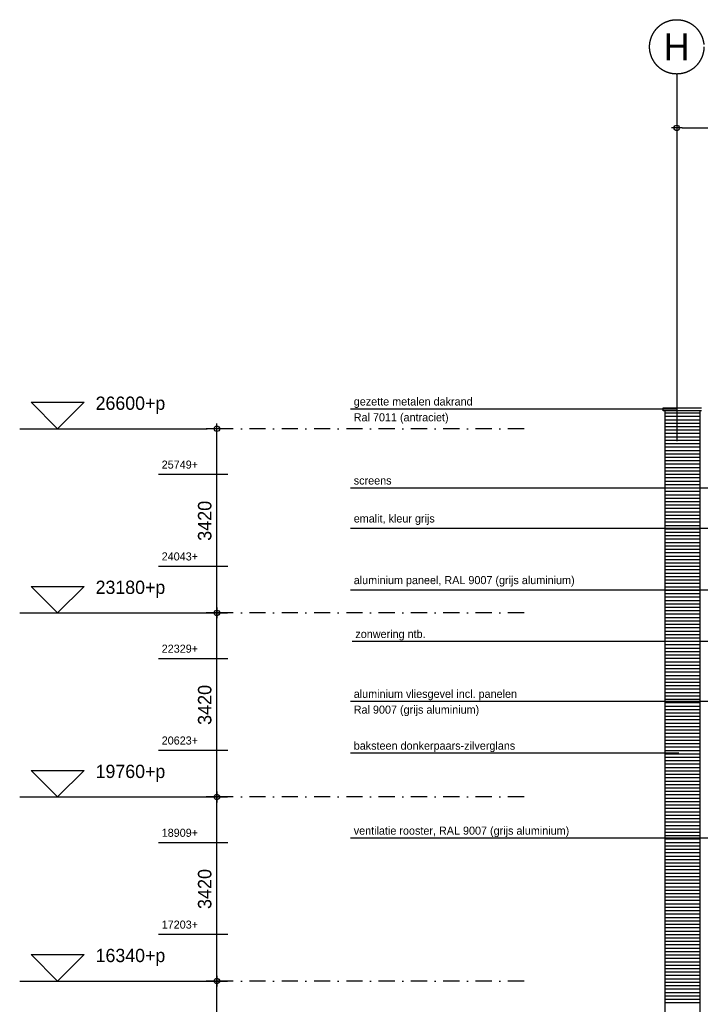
# Model space of a CAD drawing. Extents: x 0 to 140000, y 0 to 84100.
# Tile 2 of 36: x 22069 to 34710, y 20081 to 38374. Entities that reach past the tile are written whole.
import ezdxf
from ezdxf.enums import TextEntityAlignment as Align

# ---------------------------------------------------------------- set-up
doc = ezdxf.new("R2010")
doc.units = 0
doc.header["$LTSCALE"] = 100
doc.header["$MEASUREMENT"] = 0
doc.header["$PDMODE"] = 35
doc.header["$PDSIZE"] = 100
doc.linetypes.add('B0201', pattern=[50, 31.25, -6.25, 6.25, -6.25])
doc.linetypes.add('DASHDOTX2', pattern=[2, 1, -0.5, 0, -0.5])
doc.layers.get('0').update_dxf_attribs({"linetype": 'CONTINUOUS'})
doc.layers.get('DEFPOINTS').update_dxf_attribs({"linetype": 'CONTINUOUS'})
for name, color, linetype in [('AL$7A---_STRAMIEN', 42, 'B0201'), ('AL$8A---_HULPLIJNEN', 1, 'CONTINUOUS'), ('AL21----_BUITENWAND', 2, 'CONTINUOUS'), ('AM$1A---_ALGEMEEN', 1, 'CONTINUOUS'), ('AT$1A---_ALGEMEEN', 1, 'CONTINUOUS'), ('AT$1A---_TEKST', 2, 'CONTINUOUS')]:
    doc.layers.add(name, color=color, linetype=linetype)
doc.styles.add('02_100', font='B-GBP.shx', dxfattribs={"height": 250})
doc.styles.add('03_200', font='B-GBP.shx', dxfattribs={"height": 700})
doc.styles.add('B-01', font='b-gbp')
doc.dimstyles.new('1732', dxfattribs={"dimscale": 100, "dimtxt": 2.5, "dimasz": 1, "dimexe": 0.18, "dimexo": 0.0625, "dimgap": 1, "dimtad": 1, "dimdec": 0, "dimzin": 0, "dimtxsty": 'B-01', "dimblk1": 'B-TOD', "dimblk2": 'B-TOD', "dimsah": 1, "dimcen": 1, "dimse1": 1, "dimse2": 1, "dimclrt": 2, "dimazin": 3, "dimtfac": 1, "dimtdec": 1, "dimtmove": 0, "dimatfit": 3, "dimtolj": 1, "dimtzin": 0})

# ---------------------------------------------------------------- blocks, each defined once
blk = doc.blocks.new('B-TOD')
for p, q in [((0, -2), (0, 2)), ((-1, 0), (1, 0))]:
    blk.add_line(p, q)
blk.add_circle((0, 0), 0.5)
blk = doc.blocks.new('*D68')
at = {"color": 0, "linetype": 'BYBLOCK'}
blk.add_line((34372, 36364), (40672, 36364), dxfattribs=at)
at = {"layer": 'DEFPOINTS', "color": 0, "linetype": 'BYBLOCK'}
for p in [(40772, 36364), (34272, 36018), (40772, 36018)]:
    blk.add_point(p, dxfattribs=at)
at = {"color": 0, "linetype": 'BYBLOCK', "xscale": 100, "yscale": 100, "zscale": 100, "rotation": 180}
blk.add_blockref('B-TOD', (34272, 36364), dxfattribs=at)
at = {"color": 0, "linetype": 'BYBLOCK', "xscale": 100, "yscale": 100, "zscale": 100}
blk.add_blockref('B-TOD', (40772, 36364), dxfattribs=at)
at = {"color": 2, "linetype": 'BYBLOCK', "insert": (37522, 36589), "char_height": 250, "attachment_point": 5, "style": 'B-01'}
blk.add_mtext('\\A1;6500', dxfattribs=at)
blk = doc.blocks.new('*D243')
at = {"color": 0, "linetype": 'BYBLOCK'}
blk.add_line((25731, 27453), (25731, 30673), dxfattribs=at)
at = {"layer": 'DEFPOINTS', "color": 0, "linetype": 'BYBLOCK'}
for p in [(25191, 30773), (25731, 30773), (25191, 27353)]:
    blk.add_point(p, dxfattribs=at)
at = {"color": 0, "linetype": 'BYBLOCK', "xscale": 100, "yscale": 100, "zscale": 100}
for p, rotation in [((25731, 30773), 90), ((25731, 27353), 270)]:
    blk.add_blockref('B-TOD', p, dxfattribs=dict(at, rotation=rotation))
at = {"color": 2, "linetype": 'BYBLOCK', "insert": (25506, 29063), "char_height": 250, "attachment_point": 5, "rotation": 90, "style": 'B-01'}
blk.add_mtext('\\A1;3420', dxfattribs=at)
blk = doc.blocks.new('*D242')
at = {"color": 0, "linetype": 'BYBLOCK'}
blk.add_line((25731, 24033), (25731, 27253), dxfattribs=at)
at = {"layer": 'DEFPOINTS', "color": 0, "linetype": 'BYBLOCK'}
for p in [(25191, 27353), (25731, 27353), (25191, 23933)]:
    blk.add_point(p, dxfattribs=at)
at = {"color": 0, "linetype": 'BYBLOCK', "xscale": 100, "yscale": 100, "zscale": 100}
for p, rotation in [((25731, 27353), 90), ((25731, 23933), 270)]:
    blk.add_blockref('B-TOD', p, dxfattribs=dict(at, rotation=rotation))
at = {"color": 2, "linetype": 'BYBLOCK', "insert": (25506, 25643), "char_height": 250, "attachment_point": 5, "rotation": 90, "style": 'B-01'}
blk.add_mtext('\\A1;3420', dxfattribs=at)
blk = doc.blocks.new('*D241')
at = {"color": 0, "linetype": 'BYBLOCK'}
blk.add_line((25731, 20613), (25731, 23833), dxfattribs=at)
at = {"layer": 'DEFPOINTS', "color": 0, "linetype": 'BYBLOCK'}
for p in [(25191, 23933), (25731, 23933), (25191, 20513)]:
    blk.add_point(p, dxfattribs=at)
at = {"color": 0, "linetype": 'BYBLOCK', "xscale": 100, "yscale": 100, "zscale": 100}
for p, rotation in [((25731, 23933), 90), ((25731, 20513), 270)]:
    blk.add_blockref('B-TOD', p, dxfattribs=dict(at, rotation=rotation))
at = {"color": 2, "linetype": 'BYBLOCK', "insert": (25506, 22223), "char_height": 250, "attachment_point": 5, "rotation": 90, "style": 'B-01'}
blk.add_mtext('\\A1;3420', dxfattribs=at)
blk = doc.blocks.new('*D240')
at = {"color": 0, "linetype": 'BYBLOCK'}
blk.add_line((25731, 17193), (25731, 20413), dxfattribs=at)
at = {"layer": 'DEFPOINTS', "color": 0, "linetype": 'BYBLOCK'}
for p in [(25191, 20513), (25731, 20513), (25191, 17093)]:
    blk.add_point(p, dxfattribs=at)
at = {"color": 0, "linetype": 'BYBLOCK', "xscale": 100, "yscale": 100, "zscale": 100}
for p, rotation in [((25731, 20513), 90), ((25731, 17093), 270)]:
    blk.add_blockref('B-TOD', p, dxfattribs=dict(at, rotation=rotation))
at = {"color": 2, "linetype": 'BYBLOCK', "insert": (25506, 18803), "char_height": 250, "attachment_point": 5, "rotation": 90, "style": 'B-01'}
blk.add_mtext('\\A1;3420', dxfattribs=at)
blk = doc.blocks.new('AS01PM01')
for p, q in [((-7, 7), (7, 7)), ((0, 0), (-7, 7)), ((0, 0), (7, 7)), ((-10, 0), (39.4, 0))]:
    blk.add_line(p, q)
at = {"color": 7, "style": 'B-01'}
blk.add_attdef('PEILM', text='', height=3.5, dxfattribs=at).set_placement((-10, 5), align=Align.RIGHT)
blk.add_attdef('OMSCHR', (10, 5), '', height=3.5, dxfattribs=at)

msp = doc.modelspace()

# ---------------------------------------------------------------- linework, layer by layer
at = {"layer": 'AL$7A---_STRAMIEN'}
msp.add_line((34272, 37364.5), (34272, 35364.5), dxfattribs=at)
at = {"layer": 'AL$7A---_STRAMIEN', "color": 1, "linetype": 'DASHDOTX2', "ltscale": 3}
for p, q in [((31436.2, 30772.6), (25931.4, 30772.6)), ((31436.2, 27352.6), (25931.4, 27352.6)), ((31436.2, 23932.6), (25931.4, 23932.6)), ((31436.2, 20512.6), (25931.4, 20512.6))]:
    msp.add_line(p, q, dxfattribs=at)
at = {"layer": 'AL$7A---_STRAMIEN', "color": 1}
msp.add_circle((34272, 37869.1), 504.6, dxfattribs=at)
at = {"layer": 'AL$8A---_HULPLIJNEN'}
for p, q in [((34272, 35364.5), (34272, 30545.8)), ((25931.4, 29921.6), (24647.7, 29921.6)), ((25931.4, 28215.6), (24647.7, 28215.6)), ((25931.4, 26501.6), (24647.7, 26501.6)), ((25931.4, 24795.6), (24647.7, 24795.6)), ((25931.4, 23081.6), (24647.7, 23081.6)), ((25931.4, 21375.6), (24647.7, 21375.6))]:
    msp.add_line(p, q, dxfattribs=at)
at = {"layer": 'AL21----_BUITENWAND'}
for p, q in [((34022, 31109.7), (34022, 31164.1)), ((34022, 31164.1), (34732, 31164.1)), ((34732, 31109.7), (34022, 31109.7)), ((34052, 31109.7), (34052, 9692.6)), ((34052, 31109.7), (34052, 9692.6)), ((34702, 31109.7), (34702, 9692.6))]:
    msp.add_line(p, q, dxfattribs=at)
at = {"layer": 'AL21----_BUITENWAND', "color": 1}
for p, q in [((34052, 31069.2), (34702, 31069.2)), ((34052, 31005.9), (34702, 31005.9)), ((34052, 30942.6), (34702, 30942.6)), ((34052, 30879.2), (34702, 30879.2)), ((34052, 30815.9), (34702, 30815.9)), ((34052, 30752.6), (34702, 30752.6)), ((34052, 30689.2), (34702, 30689.2)), ((34052, 30625.9), (34702, 30625.9)), ((34052, 30562.6), (34702, 30562.6)), ((34052, 30499.2), (34702, 30499.2)), ((34052, 30435.9), (34702, 30435.9)), ((34052, 30372.6), (34702, 30372.6)), ((34052, 30309.2), (34702, 30309.2)), ((34052, 30245.9), (34702, 30245.9)), ((34052, 30182.6), (34702, 30182.6)), ((34052, 30119.2), (34702, 30119.2)), ((34052, 30055.9), (34702, 30055.9)), ((34052, 30055.9), (34702, 30055.9)), ((34052, 29992.6), (34702, 29992.6)), ((34052, 29992.6), (34702, 29992.6)), ((34052, 29929.2), (34702, 29929.2)), ((34052, 29865.9), (34702, 29865.9)), ((34052, 29802.6), (34702, 29802.6)), ((34052, 29739.2), (34702, 29739.2)), ((34052, 29675.9), (34702, 29675.9)), ((34052, 29612.6), (34702, 29612.6)), ((34052, 29549.2), (34702, 29549.2)), ((34052, 29485.9), (34702, 29485.9)), ((34052, 29422.6), (34702, 29422.6)), ((34052, 29359.2), (34702, 29359.2)), ((34052, 29295.9), (34702, 29295.9)), ((34052, 29232.6), (34702, 29232.6)), ((34052, 29169.2), (34702, 29169.2)), ((34052, 29105.9), (34702, 29105.9)), ((34052, 29042.6), (34702, 29042.6)), ((34052, 28979.2), (34702, 28979.2)), ((34052, 28915.9), (34702, 28915.9)), ((34052, 28852.6), (34702, 28852.6)), ((34052, 28789.2), (34702, 28789.2)), ((34052, 28725.9), (34702, 28725.9)), ((34052, 28662.6), (34702, 28662.6)), ((34052, 28599.2), (34702, 28599.2)), ((34052, 28535.9), (34702, 28535.9)), ((34052, 28472.6), (34702, 28472.6)), ((34052, 28409.2), (34702, 28409.2)), ((34052, 28345.9), (34702, 28345.9)), ((34052, 28282.6), (34702, 28282.6)), ((34052, 28219.2), (34702, 28219.2)), ((34052, 28155.9), (34702, 28155.9)), ((34052, 28092.6), (34702, 28092.6)), ((34052, 28029.2), (34702, 28029.2)), ((34052, 27965.9), (34702, 27965.9)), ((34052, 27965.9), (34702, 27965.9)), ((34052, 27902.6), (34702, 27902.6)), ((34052, 27902.6), (34702, 27902.6)), ((34052, 27839.2), (34702, 27839.2)), ((34052, 27775.9), (34702, 27775.9)), ((34052, 27712.6), (34702, 27712.6)), ((34052, 27649.2), (34702, 27649.2)), ((34052, 27585.9), (34702, 27585.9)), ((34052, 27522.6), (34702, 27522.6)), ((34052, 27459.2), (34702, 27459.2)), ((34052, 27395.9), (34702, 27395.9)), ((34052, 27332.6), (34702, 27332.6)), ((34052, 27269.2), (34702, 27269.2)), ((34052, 27205.9), (34702, 27205.9)), ((34052, 27142.6), (34702, 27142.6)), ((34052, 27079.2), (34702, 27079.2)), ((34052, 27015.9), (34702, 27015.9)), ((34052, 26952.6), (34702, 26952.6)), ((34052, 26889.2), (34702, 26889.2)), ((34052, 26825.9), (34702, 26825.9)), ((34052, 26762.6), (34702, 26762.6)), ((34052, 26699.2), (34702, 26699.2)), ((34052, 26635.9), (34702, 26635.9)), ((34052, 26635.9), (34702, 26635.9)), ((34052, 26572.6), (34702, 26572.6)), ((34052, 26572.6), (34702, 26572.6)), ((34052, 26509.2), (34702, 26509.2)), ((34052, 26445.9), (34702, 26445.9)), ((34052, 26382.6), (34702, 26382.6)), ((34052, 26319.2), (34702, 26319.2)), ((34052, 26255.9), (34702, 26255.9)), ((34052, 26192.6), (34702, 26192.6)), ((34052, 26129.2), (34702, 26129.2)), ((34052, 26065.9), (34702, 26065.9)), ((34052, 26002.6), (34702, 26002.6)), ((34052, 25939.2), (34702, 25939.2)), ((34052, 25875.9), (34702, 25875.9)), ((34052, 25812.6), (34702, 25812.6)), ((34052, 25749.2), (34702, 25749.2)), ((34052, 25685.9), (34702, 25685.9)), ((34052, 25622.6), (34702, 25622.6)), ((34052, 25559.2), (34702, 25559.2)), ((34052, 25495.9), (34702, 25495.9)), ((34052, 25432.6), (34702, 25432.6)), ((34052, 25369.2), (34702, 25369.2)), ((34052, 25305.9), (34702, 25305.9)), ((34052, 25242.6), (34702, 25242.6)), ((34052, 25179.2), (34702, 25179.2)), ((34052, 25115.9), (34702, 25115.9)), ((34052, 25052.6), (34702, 25052.6)), ((34052, 24989.2), (34702, 24989.2)), ((34052, 24925.9), (34702, 24925.9)), ((34052, 24862.6), (34702, 24862.6)), ((34052, 24799.2), (34702, 24799.2)), ((34052, 24735.9), (34702, 24735.9)), ((34052, 24735.9), (34702, 24735.9)), ((34052, 24672.6), (34702, 24672.6)), ((34052, 24609.2), (34702, 24609.2)), ((34052, 24545.9), (34702, 24545.9)), ((34052, 24482.6), (34702, 24482.6)), ((34052, 24419.2), (34702, 24419.2)), ((34052, 24355.9), (34702, 24355.9)), ((34052, 24292.6), (34702, 24292.6)), ((34052, 24229.2), (34702, 24229.2)), ((34052, 24165.9), (34702, 24165.9)), ((34052, 24102.6), (34702, 24102.6)), ((34052, 24039.2), (34702, 24039.2)), ((34052, 23975.9), (34702, 23975.9)), ((34052, 23912.6), (34702, 23912.6)), ((34052, 23849.2), (34702, 23849.2)), ((34052, 23785.9), (34702, 23785.9)), ((34052, 23722.6), (34702, 23722.6)), ((34052, 23659.2), (34702, 23659.2)), ((34052, 23595.9), (34702, 23595.9)), ((34052, 23532.6), (34702, 23532.6)), ((34052, 23469.2), (34702, 23469.2)), ((34052, 23405.9), (34702, 23405.9)), ((34052, 23342.6), (34702, 23342.6)), ((34052, 23279.2), (34702, 23279.2)), ((34052, 23215.9), (34702, 23215.9)), ((34052, 23215.9), (34702, 23215.9)), ((34052, 23152.6), (34702, 23152.6)), ((34052, 23152.6), (34702, 23152.6)), ((34052, 23089.2), (34702, 23089.2)), ((34052, 23025.9), (34702, 23025.9)), ((34052, 22962.6), (34702, 22962.6)), ((34052, 22899.2), (34702, 22899.2)), ((34052, 22835.9), (34702, 22835.9)), ((34052, 22772.6), (34702, 22772.6)), ((34052, 22709.2), (34702, 22709.2)), ((34052, 22645.9), (34702, 22645.9)), ((34052, 22582.6), (34702, 22582.6)), ((34052, 22519.2), (34702, 22519.2)), ((34052, 22455.9), (34702, 22455.9)), ((34052, 22392.6), (34702, 22392.6)), ((34052, 22329.2), (34702, 22329.2)), ((34052, 22265.9), (34702, 22265.9)), ((34052, 22202.6), (34702, 22202.6)), ((34052, 22139.2), (34702, 22139.2)), ((34052, 22075.9), (34702, 22075.9)), ((34052, 22012.6), (34702, 22012.6)), ((34052, 21949.2), (34702, 21949.2)), ((34052, 21885.9), (34702, 21885.9)), ((34052, 21822.6), (34702, 21822.6)), ((34052, 21759.2), (34702, 21759.2)), ((34052, 21695.9), (34702, 21695.9)), ((34052, 21632.6), (34702, 21632.6)), ((34052, 21569.2), (34702, 21569.2)), ((34052, 21505.9), (34702, 21505.9)), ((34052, 21442.6), (34702, 21442.6)), ((34052, 21379.2), (34702, 21379.2)), ((34052, 21315.9), (34702, 21315.9)), ((34052, 21315.9), (34702, 21315.9)), ((34052, 21252.6), (34702, 21252.6)), ((34052, 21189.2), (34702, 21189.2)), ((34052, 21125.9), (34702, 21125.9)), ((34052, 21062.6), (34702, 21062.6)), ((34052, 20999.2), (34702, 20999.2)), ((34052, 20935.9), (34702, 20935.9)), ((34052, 20872.6), (34702, 20872.6)), ((34052, 20809.2), (34702, 20809.2)), ((34052, 20745.9), (34702, 20745.9)), ((34052, 20682.6), (34702, 20682.6)), ((34052, 20619.2), (34702, 20619.2)), ((34052, 20555.9), (34702, 20555.9)), ((34052, 20492.6), (34702, 20492.6)), ((34052, 20429.2), (34702, 20429.2)), ((34052, 20365.9), (34702, 20365.9)), ((34052, 20302.6), (34702, 20302.6)), ((34052, 20239.2), (34702, 20239.2)), ((34052, 20175.9), (34702, 20175.9)), ((34052, 20112.6), (34702, 20112.6)), ((34052, 20112.6), (34702, 20112.6))]:
    msp.add_line(p, q, dxfattribs=at)
at = {"layer": 'AT$1A---_ALGEMEEN', "color": 1}
for p, q in [((28214.7, 31146.8), (34276.7, 31146.8)), ((28214.7, 29675.9), (35648.4, 29675.9)), ((28214.7, 28924.1), (35118.2, 28924.1)), ((28214.7, 27779.2), (35118.2, 27779.2)), ((28245, 26825.9), (35148.5, 26825.9)), ((28214.7, 25715.7), (36060.2, 25715.7)), ((28214.7, 24750.9), (34313.8, 24750.9)), ((28214.7, 23173.4), (36060.2, 23173.4))]:
    msp.add_line(p, q, dxfattribs=at)

# ---------------------------------------------------------------- block references
at = {"layer": 'AM$1A---_ALGEMEEN', "xscale": 70.5, "yscale": 70.5, "zscale": 70.5}
for p, values in [((22773.7, 30772.6), {'OMSCHR': '26600+p'}), ((22773.7, 27352.6), {'OMSCHR': '23180+p'}), ((22773.7, 23932.6), {'OMSCHR': '19760+p'}), ((22773.7, 20512.6), {'OMSCHR': '16340+p'})]:
    msp.add_blockref('AS01PM01', p, dxfattribs=at).add_auto_attribs(values)

# ---------------------------------------------------------------- texts
at = {"layer": 'AT$1A---_ALGEMEEN', "color": 2, "style": '02_100'}
for s, p in [('gezette metalen dakrand', (28272.9, 31205.7)), ('Ral 7011 (antraciet)', (28272.9, 30911.9)), ('25749+', (24705.9, 30032.8)), ('screens', (28272.9, 29737.2)), ('emalit, kleur grijs', (28272.9, 29032)), ('24043+', (24705.9, 28326.8)), ('aluminium paneel, RAL 9007 (grijs aluminium)', (28272.9, 27887.1)), ('zonwering ntb.', (28303.2, 26885.8)), ('22329+', (24705.9, 26612.8)), ('aluminium vliesgevel incl. panelen', (28272.9, 25774.6)), ('Ral 9007 (grijs aluminium)', (28272.9, 25480.8)), ('20623+', (24705.9, 24906.8)), ('baksteen donkerpaars-zilverglans', (28272.9, 24811.1)), ('18909+', (24705.9, 23192.8)), ('ventilatie rooster, RAL 9007 (grijs aluminium)', (28272.9, 23232.3)), ('17203+', (24705.9, 21486.8))]:
    msp.add_text(s, height=150, dxfattribs=at).set_placement(p)
at = {"layer": 'AT$1A---_TEKST', "color": 3, "style": '03_200'}
msp.add_text('H', height=500, dxfattribs=at).set_placement((34272, 37869.1), align=Align.MIDDLE)

# ---------------------------------------------------------------- dimensions: what is measured, and where the dimension line sits
at = {"layer": 'AM$1A---_ALGEMEEN'}
dim = msp.add_linear_dim(base=(40772, 36364.5), p1=(34272, 36017.6), p2=(40772, 36017.6), dimstyle='1732', dxfattribs=at)
dim.commit()
dim.dimension.update_dxf_attribs({"geometry": '*D68', "text_midpoint": (37522, 36589.5)})
for base, p1, p2, picture, middle in [((25731.4, 30772.6), (25191, 27352.6), (25191, 30772.6), '*D243', (25506.4, 29062.6)), ((25731.4, 27352.6), (25191, 23932.6), (25191, 27352.6), '*D242', (25506.4, 25642.6)), ((25731.4, 23932.6), (25191, 20512.6), (25191, 23932.6), '*D241', (25506.4, 22222.6)), ((25731.4, 20512.6), (25191, 17092.6), (25191, 20512.6), '*D240', (25506.4, 18802.6))]:
    dim = msp.add_linear_dim(base=base, p1=p1, p2=p2, angle=90, dimstyle='1732', dxfattribs=at)
    dim.commit()
    dim.dimension.update_dxf_attribs({"geometry": picture, "text_midpoint": middle})

doc.saveas('drawing.dxf')
